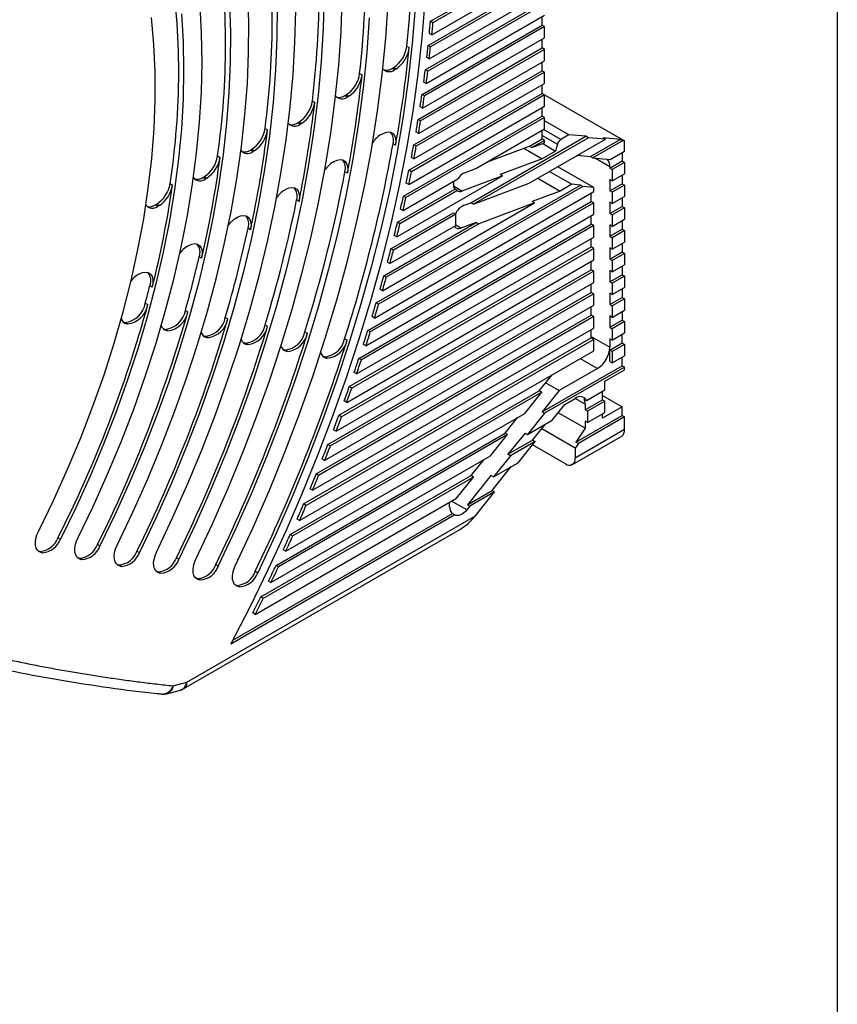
# Model space of a CAD drawing. Header units: millimetres. Extents: x 8 to 341, y 8 to 262.
# Tile 9 of 11: x 294 to 341, y 146 to 203. Entities that reach past the tile are written whole.
import ezdxf

# ---------------------------------------------------------------- set-up
doc = ezdxf.new("R2010")
doc.units = ezdxf.units.MM
doc.header["$LTSCALE"] = 1.25
doc.layers.add('TEXT', color=140, linetype='Continuous', lineweight=25)

msp = doc.modelspace()

# ---------------------------------------------------------------- linework, layer by layer
for p, q in [((317.957, 202.457), (324.362, 206.154)), ((324.503, 206.073), (318.098, 202.375)), ((318.035, 201.686), (324.503, 205.419)), ((317.823, 201.073), (324.362, 204.848)), ((324.503, 204.766), (317.965, 200.992)), ((317.887, 200.294), (324.503, 204.113)), ((317.661, 199.673), (324.362, 203.541)), ((324.503, 203.46), (317.802, 199.592)), ((317.71, 198.885), (324.503, 202.807)), ((318.098, 202.375), (317.957, 202.457)), ((324.362, 202.235), (324.362, 202.725)), ((317.47, 198.256), (324.362, 202.235)), ((324.503, 202.153), (317.611, 198.175)), ((324.503, 202.153), (324.362, 202.235)), ((324.503, 201.5), (324.503, 202.153)), ((317.504, 197.46), (324.503, 201.5)), ((318.035, 201.686), (317.894, 201.767)), ((324.362, 200.928), (324.362, 201.418)), ((316.597, 201.03), (316.738, 200.949)), ((317.249, 196.822), (324.362, 200.928)), ((324.503, 200.847), (317.39, 196.741)), ((317.965, 200.992), (317.823, 201.073)), ((324.503, 200.847), (324.362, 200.928)), ((324.503, 200.194), (324.503, 200.847)), ((317.269, 196.017), (324.503, 200.194)), ((317.887, 200.294), (317.746, 200.375)), ((315.753, 199.756), (315.825, 199.797)), ((315.895, 199.674), (315.753, 199.756)), ((315.966, 199.715), (315.825, 199.797)), ((315.966, 199.715), (315.895, 199.674)), ((317.802, 199.592), (317.661, 199.673)), ((324.362, 199.622), (324.362, 200.112)), ((313.887, 199.459), (314.028, 199.377)), ((316.999, 195.371), (324.362, 199.622)), ((324.503, 199.54), (317.14, 195.29)), ((324.503, 199.54), (324.362, 199.622)), ((324.503, 198.887), (324.503, 199.54)), ((317.004, 194.558), (324.503, 198.887)), ((317.71, 198.885), (317.569, 198.967)), ((324.362, 198.316), (324.362, 198.805)), ((313.044, 198.192), (313.116, 198.233)), ((313.186, 198.11), (313.044, 198.192)), ((313.257, 198.152), (313.116, 198.233)), ((313.257, 198.152), (313.186, 198.11)), ((316.718, 193.903), (324.362, 198.316)), ((324.503, 198.234), (316.859, 193.821)), ((317.611, 198.175), (317.47, 198.256)), ((324.362, 198.32), (329.099, 195.585)), ((324.503, 198.234), (324.362, 198.316)), ((324.503, 197.581), (324.503, 198.234)), ((311.174, 197.884), (311.315, 197.803)), ((316.708, 193.08), (324.503, 197.581)), ((317.504, 197.46), (317.363, 197.541)), ((324.362, 197.009), (324.362, 197.499)), ((316.407, 192.417), (324.362, 197.009)), ((324.503, 196.927), (316.548, 192.335)), ((317.39, 196.741), (317.249, 196.822)), ((324.503, 196.927), (324.362, 197.009)), ((324.503, 196.274), (324.503, 196.927)), ((308.457, 196.306), (308.598, 196.225)), ((310.332, 196.626), (310.404, 196.668)), ((310.474, 196.545), (310.332, 196.626)), ((310.545, 196.586), (310.404, 196.668)), ((310.545, 196.586), (310.474, 196.545)), ((320.567, 194.002), (324.503, 196.274)), ((325.442, 195.673), (324.452, 196.245)), ((325.903, 195.939), (324.503, 196.748)), ((315.122, 195.962), (315.195, 196.004)), ((317.269, 196.017), (317.128, 196.099)), ((320.277, 192.038), (326.883, 195.852)), ((327.025, 195.77), (320.419, 191.957)), ((323.627, 193.155), (328.004, 195.683)), ((323.634, 195.282), (324.362, 195.703)), ((324.362, 195.703), (324.362, 196.193)), ((324.362, 195.906), (325.243, 195.397)), ((324.503, 195.621), (324.362, 195.703)), ((325.903, 195.939), (325.442, 195.673)), ((326.883, 195.852), (325.903, 195.939)), ((327.025, 195.77), (326.883, 195.852)), ((328.004, 195.683), (327.025, 195.77)), ((327.146, 194.697), (328.843, 195.677)), ((328.843, 195.677), (327.863, 195.764)), ((328.004, 195.683), (327.863, 195.764)), ((328.843, 195.677), (328.984, 195.595)), ((315.953, 195.343), (315.811, 195.425)), ((317.14, 195.29), (316.999, 195.371)), ((321.228, 194.383), (323.634, 195.282)), ((323.315, 195.163), (324.362, 194.559)), ((323.634, 195.282), (323.775, 195.201)), ((324.503, 195.621), (323.775, 195.201)), ((323.775, 195.201), (324.503, 195.473)), ((324.401, 195.435), (325.139, 195.008)), ((324.503, 195.473), (324.503, 195.621)), ((325.243, 195.397), (325.139, 195.008)), ((328.984, 195.595), (327.287, 194.615)), ((329.099, 195.585), (328.984, 195.595)), ((329.099, 195.008), (329.099, 195.585)), ((305.734, 194.724), (305.876, 194.642)), ((307.616, 195.058), (307.688, 195.1)), ((307.758, 194.977), (307.616, 195.058)), ((307.829, 195.018), (307.688, 195.1)), ((307.829, 195.018), (307.758, 194.977)), ((317.004, 194.558), (316.862, 194.639)), ((324.362, 194.559), (321.955, 193.66)), ((325.139, 195.008), (324.362, 194.559)), ((326.575, 194.748), (327.146, 194.697)), ((327.146, 194.697), (327.287, 194.615)), ((327.287, 194.615), (328.267, 194.528)), ((327.426, 194.603), (328.251, 194.127)), ((328.267, 194.528), (329.099, 195.008)), ((328.958, 194.926), (328.958, 194.437)), ((312.361, 194.368), (312.433, 194.41)), ((319.902, 193.753), (320.567, 194.002)), ((327.331, 192.914), (325.27, 194.104)), ((328.251, 194.028), (328.958, 194.437)), ((328.251, 194.127), (328.251, 194.028)), ((328.251, 194.028), (328.392, 193.947)), ((329.099, 194.355), (328.392, 193.947)), ((328.958, 194.437), (329.099, 194.355)), ((329.099, 194.355), (329.099, 193.702)), ((304.895, 193.488), (304.967, 193.529)), ((305.037, 193.406), (304.895, 193.488)), ((305.108, 193.447), (304.967, 193.529)), ((305.108, 193.447), (305.037, 193.406)), ((313.189, 193.734), (313.048, 193.816)), ((316.021, 190.071), (322.097, 193.579)), ((316.859, 193.821), (316.718, 193.903)), ((322.097, 193.579), (319.757, 192.704)), ((322.097, 193.579), (321.955, 193.66)), ((324.125, 193.443), (325.398, 192.708)), ((324.287, 193.537), (324.287, 193.537)), ((324.797, 193.831), (326.07, 193.096)), ((328.392, 193.947), (328.392, 193.293)), ((328.392, 193.293), (329.099, 193.702)), ((328.958, 193.62), (328.958, 193.13)), ((303.006, 193.136), (303.147, 193.054)), ((314.837, 186.285), (326.56, 193.052)), ((326.701, 192.97), (314.979, 186.203)), ((316.38, 191.585), (319.533, 193.405)), ((316.708, 193.08), (316.566, 193.162)), ((319.27, 193.061), (319.27, 193.078)), ((319.757, 192.704), (319.277, 192.981)), ((320.419, 191.957), (323.627, 193.155)), ((326.07, 193.096), (325.398, 192.708)), ((326.56, 193.052), (326.07, 193.096)), ((326.56, 193.052), (326.701, 192.97)), ((327.331, 192.914), (326.701, 192.97)), ((327.331, 192.681), (327.331, 192.914)), ((328.392, 193.293), (328.251, 193.375)), ((328.251, 193.375), (328.251, 192.722)), ((328.251, 192.722), (328.958, 193.13)), ((329.099, 193.048), (328.392, 192.64)), ((328.958, 193.13), (329.099, 193.048)), ((329.099, 193.048), (329.099, 192.395)), ((309.588, 192.767), (309.661, 192.81)), ((314.744, 185.415), (327.331, 192.681)), ((316.064, 190.912), (319.36, 192.815)), ((319.501, 192.733), (316.205, 190.831)), ((316.548, 192.335), (316.407, 192.417)), ((319.501, 192.733), (319.36, 192.815)), ((325.398, 192.708), (323.794, 192.109)), ((327.19, 192.11), (327.19, 192.6)), ((328.251, 192.722), (328.392, 192.64)), ((328.392, 192.64), (328.392, 191.987)), ((328.392, 191.987), (329.099, 192.395)), ((328.958, 192.314), (328.958, 191.824)), ((302.168, 191.913), (302.24, 191.955)), ((302.31, 191.832), (302.168, 191.913)), ((302.382, 191.873), (302.24, 191.955)), ((302.382, 191.873), (302.31, 191.832)), ((310.414, 192.117), (310.272, 192.199)), ((314.36, 184.703), (327.19, 192.11)), ((327.331, 192.028), (314.501, 184.621)), ((315.204, 186.987), (323.935, 192.027)), ((319.885, 191.892), (320.277, 192.038)), ((320.419, 191.957), (320.277, 192.038)), ((323.935, 192.027), (320.727, 190.828)), ((323.935, 192.027), (323.794, 192.109)), ((327.331, 192.028), (327.19, 192.11)), ((327.331, 191.375), (327.331, 192.028)), ((328.392, 191.987), (328.251, 192.069)), ((328.251, 192.069), (328.251, 191.415)), ((328.251, 191.415), (328.958, 191.824)), ((329.099, 191.742), (328.392, 191.334)), ((328.958, 191.824), (329.099, 191.742)), ((329.099, 191.742), (329.099, 191.089)), ((306.802, 191.159), (306.876, 191.202)), ((314.249, 183.822), (327.331, 191.375)), ((315.688, 189.389), (319.27, 191.457)), ((319.412, 191.375), (315.83, 189.307)), ((316.38, 191.585), (316.239, 191.667)), ((319.27, 191.457), (319.412, 191.375)), ((319.412, 190.722), (319.412, 191.375)), ((327.19, 190.803), (327.19, 191.293)), ((328.251, 191.415), (328.392, 191.334)), ((328.392, 191.334), (328.392, 190.681)), ((313.846, 183.1), (327.19, 190.803)), ((327.331, 190.721), (313.987, 183.018)), ((315.28, 187.847), (320.585, 190.91)), ((320.727, 190.828), (315.421, 187.765)), ((315.63, 188.539), (319.412, 190.722)), ((316.205, 190.831), (316.064, 190.912)), ((319.703, 190.58), (319.412, 190.748)), ((320.585, 190.91), (319.703, 190.58)), ((320.585, 190.91), (320.727, 190.828)), ((327.331, 190.721), (327.19, 190.803)), ((327.331, 190.068), (327.331, 190.721)), ((328.392, 190.681), (328.251, 190.762)), ((328.251, 190.762), (328.251, 190.109)), ((328.392, 190.681), (329.099, 191.089)), ((328.958, 191.007), (328.958, 190.517)), ((307.624, 190.49), (307.483, 190.572)), ((313.716, 182.208), (327.331, 190.068)), ((316.021, 190.071), (315.88, 190.153)), ((328.251, 190.109), (328.958, 190.517)), ((328.251, 190.109), (328.392, 190.027)), ((329.099, 190.435), (328.392, 190.027)), ((328.392, 190.027), (328.392, 189.374)), ((328.958, 190.517), (329.099, 190.435)), ((329.099, 190.435), (329.099, 189.782)), ((304, 189.541), (304.074, 189.584)), ((313.294, 181.475), (327.19, 189.497)), ((327.19, 189.497), (327.19, 189.987)), ((327.331, 189.415), (327.19, 189.497)), ((328.392, 189.374), (328.251, 189.456)), ((328.251, 189.456), (328.251, 188.802)), ((328.392, 189.374), (329.099, 189.782)), ((328.958, 189.701), (328.958, 189.211)), ((304.817, 188.849), (304.675, 188.931)), ((327.331, 189.415), (313.435, 181.393)), ((315.83, 189.307), (315.688, 189.389)), ((327.331, 188.762), (327.331, 189.415)), ((328.251, 188.802), (328.958, 189.211)), ((329.099, 189.129), (328.392, 188.721)), ((328.958, 189.211), (329.099, 189.129)), ((329.099, 189.129), (329.099, 188.476)), ((313.145, 180.572), (327.331, 188.762)), ((315.63, 188.539), (315.488, 188.62)), ((327.19, 188.19), (327.19, 188.68)), ((328.251, 188.802), (328.392, 188.721)), ((328.392, 188.721), (328.392, 188.068)), ((328.392, 188.068), (329.099, 188.476)), ((328.958, 188.394), (328.958, 187.904)), ((301.174, 187.91), (301.249, 187.953)), ((312.703, 179.827), (327.19, 188.19)), ((327.331, 188.109), (312.844, 179.745)), ((315.421, 187.765), (315.28, 187.847)), ((327.331, 188.109), (327.19, 188.19)), ((327.331, 187.455), (327.331, 188.109)), ((328.392, 188.068), (328.251, 188.149)), ((328.251, 188.149), (328.251, 187.496)), ((328.251, 187.496), (328.958, 187.904)), ((329.099, 187.823), (328.392, 187.414)), ((328.958, 187.904), (329.099, 187.823)), ((329.099, 187.823), (329.099, 187.169)), ((301.986, 187.192), (301.844, 187.273)), ((312.534, 178.913), (327.331, 187.455)), ((327.19, 186.884), (327.19, 187.374)), ((328.251, 187.496), (328.392, 187.414)), ((328.392, 187.414), (328.392, 186.761)), ((312.071, 178.156), (327.19, 186.884)), ((327.331, 186.802), (312.212, 178.074)), ((315.204, 186.987), (315.063, 187.068)), ((327.331, 186.802), (327.19, 186.884)), ((327.331, 186.149), (327.331, 186.802)), ((328.392, 186.761), (328.251, 186.843)), ((328.251, 186.843), (328.251, 186.19)), ((328.392, 186.761), (329.099, 187.169)), ((328.958, 187.088), (328.958, 186.598)), ((301.584, 186.272), (301.725, 186.19)), ((311.88, 177.229), (327.331, 186.149)), ((314.979, 186.203), (314.837, 186.285)), ((327.19, 185.577), (327.19, 186.067)), ((328.251, 186.19), (328.958, 186.598)), ((328.251, 186.19), (328.392, 186.108)), ((329.099, 186.516), (328.392, 186.108)), ((328.392, 186.108), (328.392, 185.455)), ((328.958, 186.598), (329.099, 186.516)), ((329.099, 186.516), (329.099, 185.863)), ((303.885, 185.856), (304.027, 185.774)), ((311.396, 176.459), (327.19, 185.577)), ((327.331, 185.496), (311.537, 176.378)), ((314.744, 185.415), (314.603, 185.496)), ((327.331, 185.496), (327.19, 185.577)), ((327.331, 184.842), (327.331, 185.496)), ((328.392, 185.455), (328.251, 185.536)), ((328.251, 185.536), (328.251, 184.883)), ((328.392, 185.455), (329.099, 185.863)), ((328.958, 185.781), (328.958, 185.291)), ((300.318, 185.185), (300.369, 185.173)), ((300.369, 185.173), (300.43, 185.163)), ((300.369, 185.173), (300.511, 185.091)), ((300.43, 185.163), (300.572, 185.081)), ((300.572, 185.081), (300.511, 185.091)), ((306.179, 185.443), (306.32, 185.362)), ((308.467, 185.034), (308.608, 184.953)), ((328.251, 184.883), (328.958, 185.291)), ((329.099, 185.21), (328.392, 184.801)), ((328.958, 185.291), (329.099, 185.21)), ((329.099, 185.21), (329.099, 184.556)), ((302.625, 184.787), (302.676, 184.775)), ((302.676, 184.775), (302.737, 184.764)), ((302.817, 184.693), (302.676, 184.775)), ((302.878, 184.683), (302.737, 184.764)), ((302.878, 184.683), (302.817, 184.693)), ((304.923, 184.39), (304.974, 184.378)), ((304.974, 184.378), (305.035, 184.368)), ((305.116, 184.297), (304.974, 184.378)), ((305.176, 184.286), (305.035, 184.368)), ((310.75, 184.628), (310.891, 184.546)), ((311.183, 175.52), (327.331, 184.842)), ((314.501, 184.621), (314.36, 184.703)), ((327.19, 184.271), (327.19, 184.761)), ((328.251, 184.883), (328.392, 184.801)), ((328.392, 184.801), (328.392, 184.148)), ((328.392, 184.148), (329.099, 184.556)), ((328.958, 183.985), (328.958, 184.475)), ((305.176, 184.286), (305.116, 184.297)), ((307.215, 183.995), (307.266, 183.983)), ((307.266, 183.983), (307.326, 183.972)), ((307.408, 183.901), (307.266, 183.983)), ((307.468, 183.89), (307.326, 183.972)), ((307.468, 183.89), (307.408, 183.901)), ((310.676, 174.737), (327.19, 184.271)), ((327.331, 184.189), (310.817, 174.656)), ((313.029, 184.224), (313.171, 184.142)), ((314.249, 183.822), (314.107, 183.904)), ((327.19, 184.352), (328.251, 183.74)), ((327.331, 184.189), (327.19, 184.271)), ((327.331, 183.536), (327.331, 184.189)), ((328.392, 184.148), (328.251, 184.23)), ((328.251, 184.23), (328.251, 183.74)), ((328.251, 183.577), (328.958, 183.985)), ((329.099, 183.903), (328.392, 183.495)), ((328.958, 183.985), (329.099, 183.903)), ((329.099, 183.903), (329.099, 183.25)), ((309.502, 183.6), (309.553, 183.588)), ((309.553, 183.588), (309.613, 183.577)), ((309.694, 183.506), (309.553, 183.588)), ((309.755, 183.496), (309.613, 183.577)), ((309.755, 183.496), (309.694, 183.506)), ((310.439, 173.784), (327.331, 183.536)), ((328.251, 182.923), (328.251, 183.577)), ((328.392, 183.495), (328.251, 183.577)), ((328.392, 183.495), (328.392, 182.842)), ((328.392, 182.842), (329.099, 183.25)), ((311.785, 183.206), (311.836, 183.194)), ((311.836, 183.194), (311.896, 183.183)), ((311.977, 183.112), (311.836, 183.194)), ((312.037, 183.102), (311.896, 183.183)), ((312.037, 183.102), (311.977, 183.112)), ((313.987, 183.018), (313.846, 183.1)), ((324.366, 180.028), (328.958, 182.678)), ((326.553, 183.087), (327.544, 182.515)), ((328.251, 182.923), (328.392, 182.842)), ((328.958, 182.678), (328.958, 183.168)), ((328.958, 182.678), (329.099, 182.597)), ((313.716, 182.208), (313.575, 182.29)), ((324.205, 181.241), (324.939, 182.155)), ((329.099, 182.597), (324.508, 179.946)), ((327.544, 182.515), (325.346, 181.247)), ((327.968, 181.78), (329.099, 182.433)), ((329.099, 182.433), (329.099, 182.597)), ((324.57, 181.695), (325.346, 181.247)), ((327.968, 181.29), (327.968, 181.78)), ((309.907, 172.987), (324.205, 181.241)), ((324.346, 181.159), (310.049, 172.906)), ((313.435, 181.393), (313.294, 181.475)), ((323.366, 179.94), (324.346, 181.159)), ((324.346, 181.159), (324.205, 181.241)), ((325.346, 181.247), (324.366, 180.028)), ((326.919, 180.685), (327.968, 181.29)), ((327.826, 180.719), (327.826, 181.209)), ((313.145, 180.572), (313.004, 180.654)), ((324.942, 179.544), (325.677, 180.458)), ((325.677, 180.458), (326.271, 180.801)), ((326.836, 180.474), (326.271, 180.801)), ((326.777, 180.766), (326.919, 180.685)), ((326.836, 180.147), (327.826, 180.719)), ((326.836, 180.474), (326.836, 180.147)), ((327.968, 180.637), (326.978, 180.066)), ((327.826, 180.964), (328.958, 180.31)), ((327.826, 180.719), (327.968, 180.637)), ((327.968, 179.984), (327.968, 180.637)), ((309.646, 172.02), (323.366, 179.94)), ((324.508, 179.946), (323.528, 178.727)), ((324.508, 179.946), (324.366, 180.028)), ((326.836, 179.086), (325.291, 179.978)), ((326.836, 180.147), (326.978, 180.066)), ((326.978, 180.066), (326.978, 179.412)), ((326.978, 179.412), (327.968, 179.984)), ((328.958, 180.31), (327.826, 179.657)), ((327.826, 179.657), (327.826, 179.902)), ((328.958, 179.82), (328.958, 180.31)), ((312.844, 179.745), (312.703, 179.827)), ((322.245, 178.803), (322.98, 179.717)), ((323.528, 178.727), (324.942, 179.544)), ((323.821, 178.406), (324.556, 179.321)), ((326.306, 178.29), (328.958, 179.82)), ((329.099, 179.739), (326.448, 178.208)), ((326.836, 179.494), (326.836, 179.086)), ((326.978, 179.412), (326.836, 179.494)), ((328.958, 179.82), (329.099, 179.739)), ((329.099, 179.004), (329.099, 179.739)), ((309.088, 171.208), (322.245, 178.803)), ((322.386, 178.721), (309.229, 171.126)), ((312.534, 178.913), (312.392, 178.994)), ((321.407, 177.503), (322.386, 178.721)), ((322.386, 178.721), (322.245, 178.803)), ((323.387, 178.809), (322.407, 177.59)), ((323.387, 178.809), (323.528, 178.727)), ((326.271, 177.943), (324.343, 179.056)), ((329.099, 179.004), (326.271, 177.371)), ((326.836, 179.086), (326.306, 178.29)), ((312.212, 178.074), (312.071, 178.156)), ((322.407, 177.59), (323.821, 178.406)), ((323.962, 178.325), (322.548, 177.508)), ((322.983, 177.106), (323.962, 178.325)), ((323.821, 178.406), (323.962, 178.325)), ((326.105, 177.005), (328.934, 178.638)), ((326.448, 178.208), (326.271, 177.943)), ((326.448, 178.208), (326.306, 178.29)), ((322.548, 177.508), (322.407, 177.59)), ((325.705, 177.044), (323.812, 178.137)), ((326.271, 177.943), (326.271, 177.371)), ((308.8, 170.225), (321.407, 177.503)), ((311.88, 177.229), (311.739, 177.311)), ((320.285, 176.365), (321.02, 177.28)), ((322.548, 177.508), (321.568, 176.29)), ((321.568, 176.29), (322.983, 177.106)), ((311.537, 176.378), (311.396, 176.459)), ((321.494, 175.512), (322.596, 176.883)), ((308.214, 169.397), (320.285, 176.365)), ((320.427, 176.284), (308.356, 169.315)), ((319.447, 175.065), (320.427, 176.284)), ((321.427, 176.371), (320.08, 174.695)), ((320.427, 176.284), (320.285, 176.365)), ((321.568, 176.29), (321.427, 176.371)), ((311.183, 175.52), (311.042, 175.602)), ((320.08, 174.695), (321.494, 175.512)), ((321.635, 175.43), (320.221, 174.614)), ((320.533, 174.059), (321.635, 175.43)), ((321.494, 175.512), (321.635, 175.43)), ((307.897, 168.397), (319.447, 175.065)), ((319.058, 174.839), (319.061, 174.842)), ((319.058, 174.556), (319.058, 174.839)), ((320.048, 174.399), (319.17, 174.905)), ((306.616, 166.923), (319.214, 174.196)), ((310.817, 174.656), (310.676, 174.737)), ((319.214, 174.196), (319.356, 174.114)), ((320.221, 174.614), (320.048, 174.399)), ((320.08, 174.695), (320.221, 174.614)), ((303.965, 164.494), (320.533, 174.059)), ((319.356, 174.114), (306.492, 166.688)), ((310.439, 173.784), (310.298, 173.866)), ((303.799, 164.128), (319.674, 173.293)), ((296.567, 172.791), (296.709, 172.71)), ((310.049, 172.906), (309.907, 172.987)), ((295.431, 172.038), (295.482, 172.026)), ((295.482, 172.026), (295.542, 172.015)), ((295.482, 172.026), (295.624, 171.944)), ((295.542, 172.015), (295.683, 171.934)), ((295.683, 171.934), (295.624, 171.944)), ((298.838, 172.409), (298.979, 172.327)), ((301.106, 172.026), (301.247, 171.944)), ((309.646, 172.02), (309.504, 172.101)), ((297.698, 171.647), (297.749, 171.634)), ((297.749, 171.634), (297.808, 171.624)), ((297.749, 171.634), (297.89, 171.553)), ((297.808, 171.624), (297.95, 171.543)), ((297.95, 171.543), (297.89, 171.553)), ((303.372, 171.641), (303.513, 171.56)), ((299.962, 171.256), (300.013, 171.244)), ((300.013, 171.244), (300.072, 171.233)), ((300.013, 171.244), (300.154, 171.162)), ((300.072, 171.233), (300.214, 171.152)), ((300.214, 171.152), (300.154, 171.162)), ((302.225, 170.865), (302.276, 170.853)), ((302.276, 170.853), (302.335, 170.843)), ((302.276, 170.853), (302.417, 170.771)), ((302.335, 170.843), (302.477, 170.761)), ((305.636, 171.257), (305.777, 171.175)), ((307.899, 170.871), (308.04, 170.79)), ((309.229, 171.126), (309.088, 171.208)), ((302.477, 170.761), (302.417, 170.771)), ((304.486, 170.475), (304.537, 170.463)), ((304.537, 170.463), (304.597, 170.452)), ((304.537, 170.463), (304.679, 170.381)), ((304.597, 170.452), (304.738, 170.371)), ((304.738, 170.371), (304.679, 170.381)), ((308.8, 170.225), (308.658, 170.306)), ((306.747, 170.085), (306.798, 170.072)), ((306.798, 170.072), (306.857, 170.062)), ((306.798, 170.072), (306.939, 169.991)), ((306.857, 170.062), (306.999, 169.98)), ((306.999, 169.98), (306.939, 169.991)), ((308.356, 169.315), (308.214, 169.397)), ((307.897, 168.397), (307.756, 168.479)), ((302.814, 163.84), (303.604, 164.047)), ((303.179, 164.288), (303.965, 164.494))]:
    msp.add_line(p, q)
at = {"flags": 128}
for points in [[(299.968, 172.366), (300.872, 174.264), (301.724, 176.176), (302.522, 178.099), (303.266, 180.027), (303.954, 181.959), (304.584, 183.889), (305.156, 185.816), (305.668, 187.735), (306.119, 189.643), (306.509, 191.536), (306.837, 193.411), (307.103, 195.265), (307.305, 197.094), (307.443, 198.894), (307.518, 200.663), (307.529, 202.397), (307.476, 204.093)], [(311.845, 203.963), (311.799, 202.078), (311.688, 200.159), (311.511, 198.209), (311.268, 196.23), (310.961, 194.228), (310.589, 192.204), (310.153, 190.162), (309.654, 188.106), (309.093, 186.04), (308.471, 183.966), (307.788, 181.887), (307.046, 179.809), (306.246, 177.733), (305.39, 175.664), (304.478, 173.605), (303.513, 171.56)], [(304.487, 171.572), (305.437, 173.601), (306.335, 175.641), (307.181, 177.692), (307.973, 179.748), (308.709, 181.807), (309.389, 183.866), (310.011, 185.921), (310.575, 187.97), (311.079, 190.009), (311.524, 192.034), (311.907, 194.044), (312.229, 196.034), (312.489, 198.001), (312.687, 199.943), (312.821, 201.857), (312.893, 203.738)], [(297.708, 172.764), (298.59, 174.6), (299.421, 176.451), (300.197, 178.312), (300.918, 180.179), (301.581, 182.049), (302.187, 183.919), (302.732, 185.784), (303.217, 187.64), (303.64, 189.485), (304.001, 191.314), (304.298, 193.123), (304.532, 194.909), (304.701, 196.668), (304.805, 198.397), (304.845, 200.093), (304.82, 201.751), (304.73, 203.369)], [(306.414, 203.476), (306.468, 201.812), (306.458, 200.11), (306.386, 198.374), (306.249, 196.606), (306.05, 194.81), (305.787, 192.989), (305.463, 191.148), (305.076, 189.288), (304.629, 187.414), (304.122, 185.529), (303.555, 183.636), (302.93, 181.74), (302.249, 179.844), (301.511, 177.951), (300.72, 176.065), (299.875, 174.189), (298.979, 172.327)], [(309.155, 203.336), (309.143, 201.523), (309.064, 199.674), (308.919, 197.792), (308.707, 195.88), (308.429, 193.943), (308.085, 191.983), (307.677, 190.004), (307.205, 188.009), (306.669, 186.003), (306.072, 183.989), (305.413, 181.971), (304.694, 179.952), (303.917, 177.936), (303.082, 175.927), (302.192, 173.929), (301.247, 171.944)], [(302.228, 171.968), (303.154, 173.931), (304.029, 175.907), (304.851, 177.893), (305.618, 179.884), (306.33, 181.879), (306.985, 183.873), (307.582, 185.864), (308.121, 187.847), (308.599, 189.82), (309.017, 191.779), (309.373, 193.721), (309.668, 195.642), (309.9, 197.54), (310.069, 199.412), (310.176, 201.253), (310.218, 203.061)], [(306.492, 166.688), (307.6, 168.837), (308.658, 171.005), (309.664, 173.188), (310.617, 175.383), (311.515, 177.587), (312.357, 179.797), (313.142, 182.009), (313.869, 184.221), (314.537, 186.429), (315.144, 188.631), (315.691, 190.822), (316.175, 193), (316.597, 195.162), (316.955, 197.304), (317.25, 199.424), (317.481, 201.518), (317.647, 203.584)], [(306.745, 171.177), (307.753, 173.347), (308.706, 175.529), (309.602, 177.721), (310.441, 179.919), (311.219, 182.12), (311.938, 184.32), (312.594, 186.516), (313.188, 188.704), (313.717, 190.881), (314.183, 193.043), (314.583, 195.188), (314.917, 197.311), (315.185, 199.41), (315.386, 201.481), (315.519, 203.521)], [(317.079, 203.238), (316.91, 201.18), (316.678, 199.093), (316.38, 196.981), (316.019, 194.846), (315.595, 192.692), (315.107, 190.522), (314.558, 188.339), (313.947, 186.146), (313.276, 183.946), (312.545, 181.743), (311.756, 179.54), (310.91, 177.34), (310.007, 175.146), (309.051, 172.962), (308.04, 170.79)], [(295.446, 173.164), (296.31, 174.941), (297.12, 176.732), (297.876, 178.535), (298.574, 180.345), (299.214, 182.157), (299.794, 183.969), (300.313, 185.775), (300.77, 187.572), (301.163, 189.355), (301.491, 191.121), (301.755, 192.866), (301.953, 194.585), (302.085, 196.276), (302.151, 197.933), (302.15, 199.554), (302.082, 201.134), (301.948, 202.671)], [(303.655, 202.881), (303.752, 201.29), (303.785, 199.659), (303.752, 197.989), (303.654, 196.286), (303.49, 194.552), (303.262, 192.79), (302.97, 191.006), (302.614, 189.201), (302.195, 187.381), (301.714, 185.549), (301.171, 183.709), (300.569, 181.864), (299.909, 180.019), (299.191, 178.177), (298.417, 176.342), (297.589, 174.519), (296.709, 172.71)], [(314.443, 202.652), (314.302, 200.663), (314.096, 198.644), (313.826, 196.599), (313.491, 194.531), (313.092, 192.442), (312.63, 190.337), (312.105, 188.218), (311.519, 186.088), (310.872, 183.952), (310.165, 181.812), (309.4, 179.672), (308.577, 177.535), (307.698, 175.404), (306.765, 173.283), (305.777, 171.175)], [(315.195, 196.004), (315.368, 196.081), (315.532, 196.11), (315.68, 196.088), (315.803, 196.017), (315.895, 195.9), (315.953, 195.743), (315.972, 195.554), (315.953, 195.343)], [(312.433, 194.41), (312.608, 194.488), (312.774, 194.516), (312.922, 194.493), (313.045, 194.419), (313.137, 194.3), (313.194, 194.14), (313.211, 193.949), (313.189, 193.734)], [(309.661, 192.81), (309.838, 192.888), (310.005, 192.916), (310.154, 192.891), (310.277, 192.816), (310.369, 192.693), (310.424, 192.53), (310.439, 192.335), (310.414, 192.117)], [(306.876, 191.202), (307.054, 191.281), (307.223, 191.308), (307.373, 191.281), (307.497, 191.203), (307.587, 191.077), (307.641, 190.91), (307.653, 190.711), (307.624, 190.49)], [(304.074, 189.584), (304.254, 189.663), (304.424, 189.69), (304.576, 189.662), (304.7, 189.58), (304.789, 189.45), (304.84, 189.278), (304.85, 189.075), (304.817, 188.849)], [(301.249, 187.953), (301.432, 188.034), (301.605, 188.059), (301.757, 188.029), (301.881, 187.943), (301.97, 187.808), (302.019, 187.631), (302.024, 187.422), (301.986, 187.192)], [(320.048, 174.399), (319.963, 174.303), (319.872, 174.221), (319.779, 174.156), (319.685, 174.108), (319.593, 174.079), (319.506, 174.071), (319.426, 174.082), (319.356, 174.114)], [(295.624, 171.944), (295.497, 171.989), (295.394, 172.077), (295.321, 172.202), (295.279, 172.36), (295.271, 172.544), (295.297, 172.745), (295.356, 172.955), (295.446, 173.164)], [(297.89, 171.553), (297.764, 171.598), (297.662, 171.684), (297.588, 171.809), (297.546, 171.965), (297.537, 172.147), (297.562, 172.347), (297.62, 172.556), (297.708, 172.764)], [(300.154, 171.162), (300.029, 171.207), (299.927, 171.293), (299.853, 171.416), (299.81, 171.571), (299.801, 171.752), (299.825, 171.951), (299.882, 172.158), (299.968, 172.366)], [(302.417, 170.771), (302.292, 170.816), (302.19, 170.901), (302.116, 171.024), (302.074, 171.178), (302.064, 171.358), (302.087, 171.555), (302.142, 171.762), (302.228, 171.968)], [(304.679, 170.381), (304.554, 170.425), (304.452, 170.51), (304.379, 170.632), (304.336, 170.785), (304.325, 170.964), (304.348, 171.161), (304.402, 171.366), (304.487, 171.572)], [(306.939, 169.991), (306.815, 170.035), (306.714, 170.119), (306.64, 170.24), (306.596, 170.393), (306.586, 170.571), (306.608, 170.767), (306.661, 170.972), (306.745, 171.177)]]:
    msp.add_lwpolyline(points, dxfattribs=at)
for centre, radius, start, end in [((257.458, 207.387), 59.479, 353.86442, 6.13558), ((258.362, 205.823), 55.888, 353.4611, 6.5389), ((259.267, 204.257), 52.297, 353.0008, 6.9992), ((260.173, 202.688), 48.704, 352.4704, 7.5296), ((261.081, 201.117), 45.109, 351.8524, 8.1476), ((261.991, 199.542), 41.512, 351.1229, 8.8771), ((246.731, 208.64), 71.493, 354.48331, 355.0384), ((246.873, 208.559), 71.493, 354.48331, 355.0384), ((314.894, 201.238), 1.715, 302.8551, 353.0558), ((241.678, 208.605), 75.45, 349.87606, 354.17543), ((315.036, 201.156), 1.715, 302.8551, 353.0558), ((244.402, 208.876), 73.835, 353.38844, 353.93342), ((244.543, 208.795), 73.835, 353.38844, 353.93342), ((315.589, 200.045), 0.481, 220.0418, 309.5643), ((315.421, 200.231), 0.58, 255.8455, 305.0139), ((242.077, 209.157), 76.177, 352.31246, 352.84821), ((312.185, 199.674), 1.716, 302.8651, 352.7772), ((242.557, 207.124), 71.89, 349.26597, 353.81374), ((312.326, 199.593), 1.716, 302.8651, 352.7772), ((242.218, 209.075), 76.177, 352.31246, 352.84821), ((312.88, 198.48), 0.48, 219.4354, 309.623), ((312.712, 198.667), 0.58, 255.8213, 305.0381), ((239.763, 209.48), 78.513, 351.25364, 351.78102), ((239.904, 209.399), 78.513, 351.25364, 351.78102), ((309.472, 198.11), 1.717, 302.8758, 352.4601), ((243.437, 205.652), 68.33, 348.57592, 353.40397), ((309.613, 198.028), 1.717, 302.8758, 352.4601), ((237.467, 209.844), 80.838, 350.21028, 350.73014), ((306.755, 196.543), 1.718, 302.8869, 352.096), ((310.168, 196.913), 0.479, 218.7396, 309.6886), ((310, 197.1), 0.579, 255.7937, 305.0657), ((237.609, 209.763), 80.838, 350.21028, 350.73014), ((244.32, 204.19), 64.77, 347.78859, 352.9358), ((306.896, 196.461), 1.718, 302.8869, 352.096), ((315.937, 194.646), 1.548, 121.774, 147.4469), ((315.113, 195.624), 0.726, 344.0478, 40.0257), ((325.697, 195.279), 0.469, 122.8922, 165.4815), ((228.929, 211.06), 88.278, 342.30243, 349.79858), ((235.196, 210.246), 83.144, 349.18075, 349.6939), ((235.338, 210.165), 83.144, 349.18075, 349.6939), ((245.208, 202.742), 61.207, 346.88106, 352.39569), ((304.033, 194.973), 1.719, 302.8982, 351.6734), ((304.175, 194.891), 1.719, 302.8982, 351.6734), ((307.452, 195.344), 0.478, 217.9328, 309.7622), ((307.284, 195.532), 0.578, 255.7619, 305.0974), ((326.55, 194.135), 0.614, 87.6422, 122.3493), ((327.717, 194.169), 0.536, 355.4238, 44.1233), ((313.157, 193.072), 1.521, 121.569, 146.9806), ((312.342, 194.027), 0.736, 343.3848, 39.7554), ((304.731, 193.772), 0.477, 216.9865, 309.8454), ((304.563, 193.96), 0.577, 255.725, 305.1344), ((231.328, 209.371), 83.187, 342.69618, 349.22308), ((232.957, 210.685), 85.426, 348.16341, 348.67066), ((233.098, 210.603), 85.426, 348.16341, 348.67066), ((320.224, 193.042), 0.781, 114.3984, 152.3384), ((246.103, 201.309), 57.638, 345.82225, 351.76554), ((301.305, 193.4), 1.721, 302.9096, 351.1769), ((301.447, 193.318), 1.721, 302.9096, 351.1769), ((309.559, 192.422), 0.747, 342.638, 39.4444), ((319.984, 193.07), 0.713, 163.674, 179.3333), ((319.593, 193.039), 0.323, 176.013, 223.8167), ((310.378, 191.479), 1.511, 121.5239, 146.2571), ((230.756, 211.156), 87.676, 347.15665, 347.65882), ((230.898, 211.074), 87.676, 347.15665, 347.65882), ((319.652, 192.925), 0.244, 231.6627, 295.3045), ((302.005, 192.196), 0.475, 215.8609, 309.9395), ((301.836, 192.385), 0.576, 255.6815, 305.1779), ((233.73, 207.679), 78.092, 343.14376, 348.56697), ((320.303, 190.979), 1.004, 114.6427, 155.8629), ((307.586, 189.88), 1.5, 121.4714, 145.4204), ((306.818, 190.82), 0.71, 339.5177, 41.3552), ((228.602, 211.657), 89.888, 346.15888, 346.65675), ((228.744, 211.575), 89.888, 346.15888, 346.65675), ((319.573, 190.84), 0.291, 214.3039, 296.5676), ((236.135, 205.982), 72.993, 343.65718, 347.81171), ((304.774, 188.272), 1.487, 121.4093, 144.4411), ((304.002, 189.196), 0.724, 338.4869, 40.989), ((238.545, 204.281), 67.889, 344.25232, 346.93244), ((226.502, 212.184), 92.053, 345.16849, 345.66288), ((226.644, 212.102), 92.053, 345.16849, 345.66288), ((301.939, 186.654), 1.471, 121.3351, 143.2782), ((301.161, 187.559), 0.741, 337.2932, 40.5501), ((224.464, 212.733), 94.164, 344.18386, 344.67557), ((224.605, 212.651), 94.164, 344.18386, 344.67557), ((240.96, 202.572), 62.777, 344.95074, 345.89501), ((233.281, 204.846), 70.941, 333.13789, 344.7537), ((300.267, 186.487), 1.335, 277.04, 350.7219), ((300.408, 186.406), 1.335, 277.04, 350.7219), ((222.495, 213.3), 96.212, 343.20332, 343.69319), ((222.637, 213.218), 96.212, 343.20332, 343.69319), ((229.686, 206.945), 77.296, 333.46117, 344.10357), ((302.577, 186.083), 1.328, 276.9102, 350.147), ((302.718, 186.001), 1.328, 276.9102, 350.147), ((300.586, 185.488), 0.404, 197.5285, 259.234), ((226.099, 209.041), 83.643, 333.73415, 343.55487), ((302.894, 185.092), 0.407, 196.2003, 259.1083), ((222.518, 211.133), 89.982, 333.96778, 343.0854), ((304.878, 185.681), 1.322, 276.7973, 349.6598), ((305.02, 185.599), 1.322, 276.7973, 349.6598), ((307.173, 185.28), 1.317, 276.6982, 349.2415), ((307.314, 185.198), 1.317, 276.6982, 349.2415), ((305.194, 184.698), 0.409, 195.0758, 258.9972), ((218.943, 213.222), 96.316, 334.17003, 342.67906), ((309.462, 184.881), 1.312, 276.6106, 348.8783), ((309.603, 184.799), 1.312, 276.6106, 348.8783), ((220.605, 213.879), 98.19, 342.22517, 342.71406), ((220.747, 213.797), 98.19, 342.22517, 342.71406), ((307.487, 184.304), 0.411, 194.1115, 258.8984), ((215.371, 215.309), 102.646, 334.34687, 342.32385), ((309.788, 183.925), 0.429, 194.6752, 257.4104), ((311.747, 184.483), 1.308, 276.5326, 348.56), ((311.888, 184.402), 1.308, 276.5326, 348.56), ((312.072, 183.532), 0.431, 193.9841, 257.2904), ((326.715, 183.81), 1.537, 302.6055, 357.3945), ((218.802, 214.465), 100.086, 341.24763, 341.73645), ((218.943, 214.384), 100.086, 341.24763, 341.73645), ((217.094, 215.053), 101.892, 340.26886, 340.75853), ((217.236, 214.971), 101.892, 340.26886, 340.75853), ((326.547, 180.475), 0.427, 29.3778, 130.3605), ((326.162, 180.49), 0.674, 358.6229, 24.1947), ((215.492, 215.635), 103.596, 339.28686, 339.7784), ((215.633, 215.554), 103.596, 339.28686, 339.7784), ((328.707, 178.961), 0.394, 305.0133, 6.2988), ((214.005, 216.205), 105.189, 338.29954, 338.79402), ((214.146, 216.123), 105.189, 338.29954, 338.79402), ((325.926, 177.315), 0.349, 230.7967, 9.214), ((212.643, 216.754), 106.657, 337.3046, 337.80319), ((212.784, 216.672), 106.657, 337.3046, 337.80319), ((211.416, 217.272), 107.989, 336.29953, 336.80351), ((211.558, 217.191), 107.989, 336.29953, 336.80351), ((319.466, 174.518), 0.409, 174.7287, 232.0862), ((295.457, 173.193), 1.181, 274.1363, 340.1049), ((295.598, 173.112), 1.181, 274.1363, 340.1049), ((210.337, 217.752), 109.17, 335.28155, 335.79235), ((210.479, 217.67), 109.17, 335.28155, 335.79235), ((297.721, 172.807), 1.186, 274.228, 340.3991), ((297.862, 172.725), 1.186, 274.228, 340.3991), ((299.983, 172.42), 1.19, 274.3052, 340.6484), ((300.125, 172.338), 1.19, 274.3052, 340.6484), ((302.244, 172.033), 1.194, 274.3713, 340.8624), ((302.386, 171.951), 1.194, 274.3713, 340.8624), ((304.504, 171.645), 1.197, 274.4285, 341.0481), ((304.646, 171.564), 1.197, 274.4285, 341.0481), ((306.764, 171.258), 1.199, 274.4784, 341.2107), ((306.905, 171.176), 1.199, 274.4784, 341.2107), ((209.417, 218.18), 110.185, 334.24751, 334.76676), ((209.559, 218.098), 110.185, 334.24751, 334.76676), ((208.669, 218.545), 111.017, 333.19385, 333.72339), ((208.81, 218.463), 111.017, 333.19385, 333.72339), ((302.538, 164.492), 0.673, 269.1849, 342.3657), ((303.564, 164.455), 0.403, 305.8619, 5.6061)]:
    msp.add_arc(centre, radius, start, end)
msp.add_ellipse((319.967, 174.385), major_axis=(1.02, 1.19), ratio=0.410743, start_param=4.003678, end_param=4.789157)
for points, knots in [([(289.288, 166.857), (289.587, 166.779), (290.186, 166.621), (291.089, 166.396), (291.995, 166.179), (292.906, 165.971), (293.82, 165.773), (294.739, 165.584), (295.661, 165.403), (296.587, 165.232), (297.517, 165.07), (298.451, 164.917), (299.389, 164.772), (300.33, 164.637), (301.276, 164.512), (302.225, 164.394), (302.861, 164.324), (303.179, 164.288)], [0, 0, 0, 0, 0.066708, 0.133398, 0.200073, 0.266736, 0.33339, 0.400037, 0.466679, 0.533321, 0.599963, 0.66661, 0.733264, 0.799927, 0.866602, 0.933292, 1, 1, 1, 1]), ([(288.58, 166.398), (288.608, 166.39), (288.701, 166.364), (289.652, 166.098), (291.466, 165.669), (294.11, 165.094), (296.793, 164.599), (299.513, 164.185), (301.427, 163.928), (302.442, 163.831), (302.529, 163.823)], [0, 0, 0, 0, 0.00615, 0.02074, 0.212389, 0.404341, 0.596588, 0.789122, 0.981936, 1, 1, 1, 1]), ([(303.179, 164.288), (303.155, 164.207), (303.118, 164.082), (303.019, 163.958), (302.928, 163.876), (302.851, 163.862), (302.813, 163.856)], [0, 0, 0, 0, 0.368163, 0.572421, 0.789752, 1, 1, 1, 1]), ([(303.596, 164.058), (303.634, 164.066), (303.742, 164.09), (303.884, 164.239), (303.938, 164.409), (303.965, 164.494)], [0, 0, 0, 0, 0.2162657, 0.6054245, 1, 1, 1, 1]), ([(303.599, 164.05), (303.61, 164.052), (303.682, 164.061), (303.744, 164.101), (303.797, 164.134)], [0, 0, 0, 0, 0.1590737, 1, 1, 1, 1]), ([(302.533, 163.821), (302.606, 163.815), (302.703, 163.807), (302.793, 163.84), (302.815, 163.849)], [0, 0, 0, 0, 0.750199, 1, 1, 1, 1])]:
    msp.add_open_spline(points, degree=3, knots=knots)
at = {"layer": 'TEXT'}
msp.add_line((341.312, 261.938), (341.312, 7.938), dxfattribs=at)

doc.saveas('drawing.dxf')
